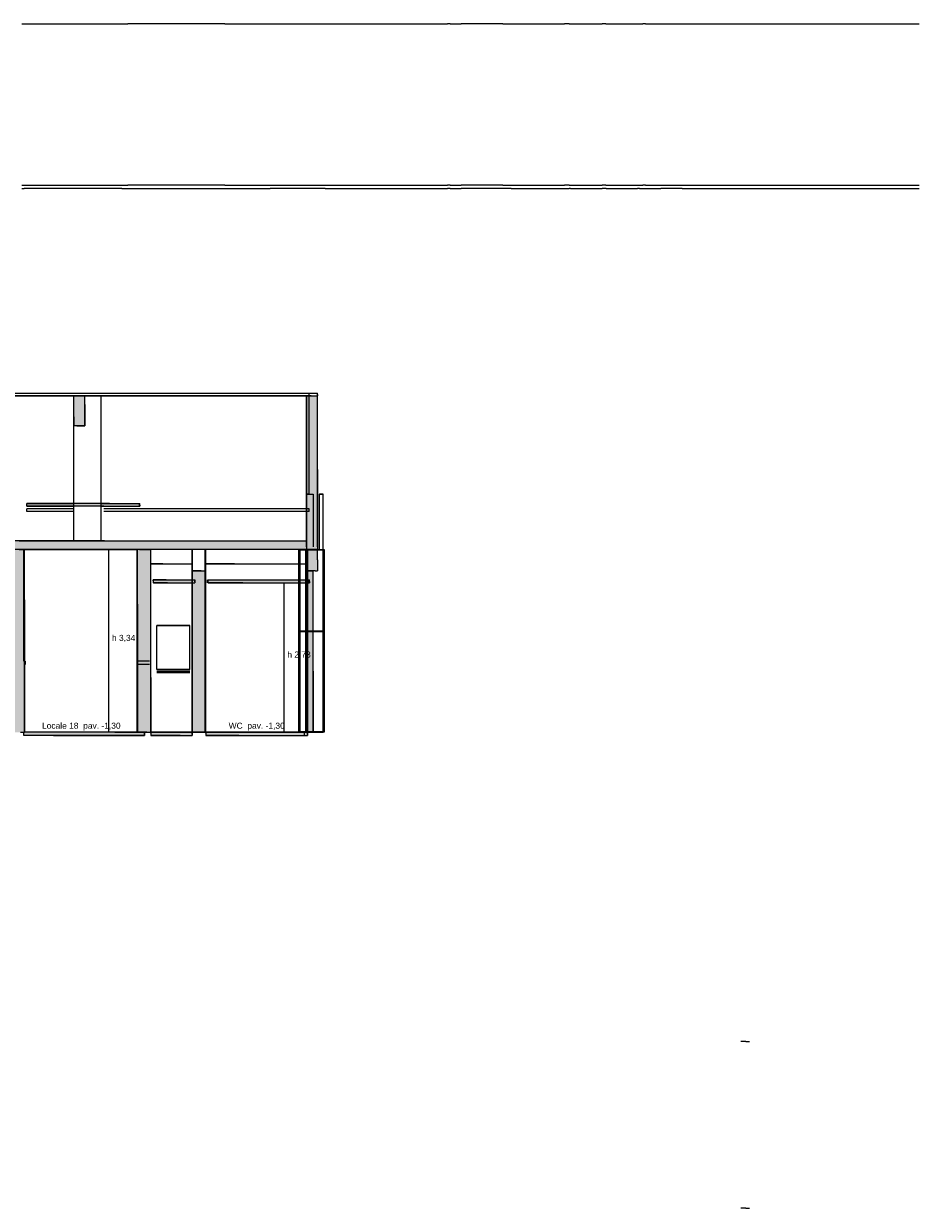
# Model space of a CAD drawing. Header units: millimetres. Extents: x -8253 to 34045, y -61360 to 6071.
# Tile 67 of 67: x 17686 to 34045, y -20000 to 1650. Entities that reach past the tile are written whole.
import ezdxf
from ezdxf.enums import TextEntityAlignment as Align

# ---------------------------------------------------------------- set-up
doc = ezdxf.new("R2010")
doc.units = ezdxf.units.MM
for name, color, linetype in [('S-QUOTE', 40, 'Continuous'), ('S-TAGLIO-CS', 9, 'Continuous'), ('S-TAGLIO-MURO', 7, 'Continuous'), ('S-TAGLIO-PAV', 33, 'Continuous'), ('S-TAGLIO-SOFF', 8, 'Continuous'), ('S-TESTI', 7, 'Continuous'), ('S-VISTA', 8, 'Continuous'), ('S-VISTA-ARREDI', 9, 'Continuous')]:
    doc.layers.add(name, color=color, linetype=linetype)
doc.styles.add('VISIO', font='arial.ttf')

msp = doc.modelspace()

# ---------------------------------------------------------------- hatches: boundary and pattern name
at = {"layer": 'S-TAGLIO-CS'}
for points in [[(19808, -7168), (19148, -7168), (17742, -7168), (17742, -7154), (17742, -7116), (19252, -7116), (19808, -7116), (19808, -7150), (19808, -7168)], [(20316, -8568), (20050, -8568), (20050, -8534), (20050, -8516), (20290, -8516), (20316, -8516), (20812, -8516), (20812, -8550), (20812, -8568), (20316, -8568)], [(21688, -8568), (21048, -8568), (21048, -8534), (21048, -8516), (21682, -8516), (21688, -8516), (21712, -8516), (22908, -8516), (22908, -8548), (22908, -8568), (21712, -8568), (21688, -8568)]]:
    msp.add_hatch(color=9, dxfattribs=at).paths.add_polyline_path(points)
at = {"layer": 'S-TAGLIO-MURO'}
for points in [[(18800, -5700), (18658, -5700), (18600, -5700), (18600, -5538), (18600, -5150), (18742, -5150), (18800, -5150), (18800, -5312), (18800, -5700)], [(23050, -7960), (23008, -7960), (22966, -7960), (22962, -7960), (22936, -7960), (22934, -7960), (22914, -7960), (22850, -7960), (22850, -6668), (22850, -5150), (22936, -5150), (23050, -5150), (23050, -6500), (23050, -7960)], [(17564, -11300), (17408, -11300), (17408, -9506), (17408, -7960), (17496, -7960), (17510, -7960), (17560, -7960), (17584, -7960), (17606, -7960), (17618, -7960), (17698, -7960), (17698, -8880), (17698, -11300), (17628, -11300), (17610, -11300), (17564, -11300)], [(20006, -11300), (19932, -11300), (19764, -11300), (19764, -8958), (19764, -7960), (19932, -7960), (20006, -7960), (20006, -10302), (20006, -11300)], [(22908, -8350), (22864, -8350), (22850, -8350), (22850, -8214), (22850, -7960), (22914, -7960), (22934, -7960), (22936, -7960), (22962, -7960), (22966, -7960), (23008, -7960), (23050, -7960), (23050, -8148), (23050, -8350), (23012, -8350), (23008, -8350), (22976, -8350), (22966, -8350), (22962, -8350), (22934, -8350), (22914, -8350), (22908, -8350)], [(21004, -11300), (20928, -11300), (20764, -11300), (20764, -9306), (20764, -8350), (20928, -8350), (21004, -8350), (21004, -10350), (21004, -11300)], [(22908, -11300), (22864, -11300), (22864, -9454), (22864, -8350), (22908, -8350), (22914, -8350), (22934, -8350), (22962, -8350), (22966, -8350), (22976, -8350), (22976, -10186), (22976, -11300), (22908, -11300)]]:
    msp.add_hatch(color=7, dxfattribs=at).paths.add_polyline_path(points)
at = {"layer": 'S-TAGLIO-PAV'}
for points in [[(22850, -7960), (20014, -7960), (19878, -7960), (19160, -7960), (18798, -7960), (17408, -7960), (16990, -7960), (16234, -7960), (16000, -7960), (15974, -7960), (15000, -7960), (15000, -7840), (15000, -7800), (15452, -7800), (15974, -7800), (16000, -7800), (16234, -7800), (16602, -7800), (17350, -7800), (17766, -7800), (19160, -7800), (22850, -7800), (22850, -7874), (22850, -7960)], [(19890, -11360), (18230, -11360), (17690, -11360), (17690, -11346), (17690, -11300), (19350, -11300), (19890, -11300), (19890, -11314), (19890, -11360)], [(20010, -11300), (20230, -11300), (20764, -11300), (20764, -11342), (20764, -11360), (20546, -11360), (20010, -11360), (20010, -11318), (20010, -11300)], [(21016, -11300), (21536, -11300), (21616, -11300), (22870, -11300), (22870, -11338), (22870, -11360), (21616, -11360), (21016, -11360), (21016, -11318), (21016, -11300)]]:
    msp.add_hatch(color=33, dxfattribs=at).paths.add_polyline_path(points)

# ---------------------------------------------------------------- linework, layer by layer
at = {"layer": 'S-QUOTE'}
for p, q in [((19238, -11300), (19238, -7960)), ((22442, -11300), (22442, -8567))]:
    msp.add_line(p, q, dxfattribs=at)
at = {"layer": 'S-TAGLIO-CS'}
for p, q in [((19253, -7117), (17743, -7117)), ((17743, -7154), (17743, -7117)), ((19253, -7117), (19807, -7117)), ((19807, -7151), (19807, -7117)), ((17743, -7154), (17743, -7167)), ((19147, -7167), (17743, -7167)), ((19147, -7167), (19807, -7167)), ((19807, -7151), (19807, -7167)), ((20291, -8517), (20051, -8517)), ((20051, -8533), (20051, -8517)), ((20051, -8533), (20051, -8567)), ((20315, -8567), (20051, -8567)), ((20291, -8517), (20315, -8517)), ((20315, -8517), (20811, -8517)), ((20315, -8567), (20811, -8567)), ((20811, -8550), (20811, -8517)), ((20811, -8550), (20811, -8567)), ((21047, -8517), (21683, -8517)), ((21047, -8534), (21047, -8517)), ((21047, -8534), (21047, -8567)), ((21689, -8567), (21047, -8567)), ((21683, -8517), (21689, -8517)), ((21689, -8517), (21713, -8517)), ((21689, -8567), (21713, -8567)), ((21713, -8517), (22909, -8517)), ((21713, -8567), (22909, -8567)), ((22909, -8547), (22909, -8517)), ((22909, -8547), (22909, -8567))]:
    msp.add_line(p, q, dxfattribs=at)
at = {"layer": 'S-TAGLIO-MURO'}
for p, q in [((18741, -5150), (18600, -5150)), ((18600, -5538), (18600, -5150)), ((18741, -5150), (18800, -5150)), ((18800, -5312), (18800, -5150)), ((22936, -5150), (22850, -5150)), ((22850, -6668), (22850, -5150)), ((22936, -5150), (23050, -5150)), ((23050, -6500), (23050, -5150)), ((18800, -5312), (18800, -5700)), ((18600, -5538), (18600, -5700)), ((18659, -5700), (18600, -5700)), ((18659, -5700), (18800, -5700)), ((22850, -6668), (22850, -7960)), ((23050, -6500), (23050, -7960)), ((17699, -7960), (17618, -7960)), ((17699, -8880), (17699, -7960)), ((19764, -8959), (19764, -7960)), ((19932, -7960), (19764, -7960)), ((19932, -7960), (20006, -7960)), ((20006, -10301), (20006, -7960)), ((22936, -7960), (22850, -7960)), ((22914, -7960), (22850, -7960)), ((22850, -8215), (22850, -7960)), ((22934, -7960), (22914, -7960)), ((22963, -7960), (22934, -7960)), ((22934, -7960), (22934, -7960)), ((23050, -7960), (22936, -7960)), ((22966, -7960), (22963, -7960)), ((23009, -7960), (22966, -7960)), ((23009, -7960), (23050, -7960)), ((23050, -8147), (23050, -7960)), ((22850, -8215), (22850, -8350)), ((23050, -8147), (23050, -8350)), ((20927, -8350), (20765, -8350)), ((20765, -9306), (20765, -8350)), ((20927, -8350), (21003, -8350)), ((21003, -10350), (21003, -8350)), ((22914, -8350), (22850, -8350)), ((22865, -8350), (22908, -8350)), ((22865, -9455), (22865, -8350)), ((22908, -8350), (22975, -8350)), ((22934, -8350), (22914, -8350)), ((22963, -8350), (22934, -8350)), ((22934, -8350), (22934, -8350)), ((22966, -8350), (22963, -8350)), ((23009, -8350), (22966, -8350)), ((22975, -10185), (22975, -8350)), ((23011, -8350), (23009, -8350)), ((23011, -8350), (23050, -8350)), ((17699, -8880), (17699, -11300)), ((19764, -8959), (19764, -11300)), ((20765, -9306), (20765, -11300)), ((22865, -9455), (22865, -11300)), ((20006, -10301), (20006, -11300)), ((21003, -10350), (21003, -11300)), ((22975, -10185), (22975, -11300)), ((17628, -11300), (17699, -11300)), ((19932, -11300), (19764, -11300)), ((19932, -11300), (20006, -11300)), ((20927, -11300), (20765, -11300)), ((20927, -11300), (21003, -11300)), ((22908, -11300), (22865, -11300)), ((22908, -11300), (22975, -11300)), ((30877, -16950), (30785, -16950)), ((30877, -16950), (30879, -16950)), ((30879, -16950), (30882, -16950)), ((30882, -16950), (30945, -16950)), ((30877, -20000), (30785, -20000)), ((30877, -20000), (30879, -20000)), ((30879, -20000), (30882, -20000)), ((30882, -20000), (30945, -20000))]:
    msp.add_line(p, q, dxfattribs=at)
at = {"layer": 'S-TAGLIO-PAV'}
for p, q in [((17651, -1300), (17687, -1300)), ((17651, -1360), (17687, -1360)), ((17687, -1300), (17695, -1300)), ((17687, -1360), (17695, -1360)), ((17695, -1300), (17706, -1300)), ((19477, -1360), (17695, -1360)), ((17706, -1300), (19477, -1300)), ((19477, -1300), (19588, -1300)), ((19477, -1360), (19588, -1360)), ((21359, -1300), (19588, -1300)), ((19588, -1360), (21359, -1360)), ((21359, -1300), (21395, -1300)), ((21359, -1360), (21395, -1360)), ((21395, -1300), (21785, -1300)), ((21395, -1360), (21785, -1360)), ((21785, -1300), (21787, -1300)), ((21785, -1360), (21787, -1360)), ((21787, -1300), (21817, -1300)), ((21787, -1360), (21817, -1360)), ((21817, -1300), (22140, -1300)), ((21817, -1360), (22140, -1360)), ((22140, -1300), (22185, -1300)), ((22140, -1360), (22185, -1360)), ((22185, -1300), (22200, -1300)), ((23192, -1360), (22185, -1360)), ((22200, -1300), (23192, -1300)), ((23192, -1300), (23241, -1300)), ((23192, -1360), (23241, -1360)), ((23241, -1300), (23270, -1300)), ((23241, -1360), (23270, -1360)), ((23270, -1300), (23307, -1300)), ((23270, -1360), (23307, -1360)), ((23307, -1300), (24648, -1300)), ((23307, -1360), (24648, -1360)), ((24648, -1300), (24672, -1300)), ((24648, -1360), (24672, -1360)), ((24672, -1300), (24948, -1300)), ((24672, -1360), (24948, -1360)), ((24948, -1300), (24997, -1300)), ((24948, -1360), (24997, -1360)), ((24997, -1300), (25022, -1300)), ((24997, -1360), (25425, -1360)), ((25022, -1300), (25425, -1300)), ((25473, -1300), (25425, -1300)), ((25475, -1360), (25425, -1360)), ((25473, -1300), (25520, -1300)), ((25475, -1360), (25520, -1360)), ((25520, -1300), (25559, -1300)), ((25520, -1360), (25561, -1360)), ((25559, -1300), (25600, -1300)), ((25561, -1360), (25600, -1360)), ((25600, -1300), (25636, -1300)), ((25600, -1360), (25638, -1360)), ((25636, -1300), (25675, -1300)), ((25638, -1360), (25675, -1360)), ((26435, -1300), (25675, -1300)), ((26587, -1360), (25675, -1360)), ((26435, -1300), (26520, -1300)), ((26520, -1300), (27525, -1300)), ((26587, -1360), (26680, -1360)), ((26680, -1360), (27525, -1360)), ((27525, -1300), (27526, -1300)), ((27525, -1360), (27526, -1360)), ((27526, -1300), (27560, -1300)), ((27526, -1360), (27560, -1360)), ((27560, -1300), (27565, -1300)), ((27560, -1360), (27565, -1360)), ((27647, -1300), (27565, -1300)), ((27565, -1360), (27647, -1360)), ((27647, -1300), (27648, -1300)), ((27647, -1360), (27648, -1360)), ((27648, -1300), (27676, -1300)), ((27676, -1360), (27648, -1360)), ((27676, -1300), (27733, -1300)), ((27676, -1360), (27733, -1360)), ((27733, -1300), (27896, -1300)), ((27733, -1360), (27896, -1360)), ((27896, -1300), (28167, -1300)), ((27896, -1360), (28167, -1360)), ((28167, -1300), (28224, -1300)), ((28167, -1360), (28224, -1360)), ((28224, -1300), (28250, -1300)), ((28224, -1360), (28250, -1360)), ((28321, -1300), (28250, -1300)), ((28327, -1360), (28250, -1360)), ((28321, -1300), (28336, -1300)), ((28327, -1360), (28466, -1360)), ((28336, -1300), (28556, -1300)), ((28466, -1360), (28556, -1360)), ((28556, -1300), (28764, -1300)), ((28556, -1360), (28764, -1360)), ((28764, -1300), (28892, -1300)), ((28764, -1360), (28892, -1360)), ((28892, -1300), (28897, -1300)), ((28892, -1360), (28897, -1360)), ((28897, -1300), (28937, -1300)), ((28937, -1360), (28897, -1360)), ((28937, -1300), (28975, -1300)), ((28937, -1360), (28975, -1360)), ((28975, -1300), (28992, -1300)), ((28975, -1360), (28992, -1360)), ((28992, -1300), (28993, -1300)), ((28992, -1360), (28993, -1360)), ((29041, -1300), (28993, -1300)), ((28993, -1360), (29041, -1360)), ((29041, -1300), (29059, -1300)), ((29041, -1360), (29059, -1360)), ((29059, -1300), (29190, -1300)), ((29059, -1360), (29190, -1360)), ((29190, -1300), (29229, -1300)), ((29190, -1360), (29229, -1360)), ((29229, -1300), (29240, -1300)), ((29229, -1360), (29240, -1360)), ((29240, -1300), (29279, -1300)), ((29240, -1360), (29279, -1360)), ((29279, -1300), (29323, -1300)), ((29279, -1360), (29323, -1360)), ((29323, -1300), (29335, -1300)), ((29323, -1360), (29325, -1360)), ((29716, -1360), (29325, -1360)), ((29336, -1300), (29335, -1300)), ((29336, -1300), (29716, -1300)), ((29716, -1300), (29746, -1300)), ((29716, -1360), (29746, -1360)), ((29746, -1300), (33374, -1300)), ((29746, -1360), (33374, -1360)), ((33374, -1300), (33382, -1300)), ((33374, -1360), (33382, -1360)), ((33382, -1300), (33444, -1300)), ((33382, -1360), (33444, -1360)), ((33444, -1300), (33462, -1300)), ((33444, -1360), (33462, -1360)), ((33462, -1300), (34045, -1300)), ((33462, -1360), (34045, -1360)), ((17767, -7800), (17350, -7800)), ((18798, -7960), (17407, -7960)), ((19160, -7800), (17767, -7800)), ((19160, -7960), (18798, -7960)), ((19160, -7800), (22850, -7800)), ((19878, -7960), (19160, -7960)), ((20013, -7960), (19878, -7960)), ((22850, -7960), (20013, -7960)), ((22850, -7874), (22850, -7800)), ((22850, -7874), (22850, -7960)), ((19350, -11300), (17690, -11300)), ((17690, -11345), (17690, -11300)), ((17690, -11345), (17690, -11360)), ((18230, -11360), (17690, -11360)), ((18230, -11360), (19890, -11360)), ((19350, -11300), (19890, -11300)), ((19890, -11315), (19890, -11300)), ((19890, -11315), (19890, -11360)), ((20229, -11300), (20010, -11300)), ((20010, -11317), (20010, -11300)), ((20010, -11317), (20010, -11360)), ((20546, -11360), (20010, -11360)), ((20229, -11300), (20765, -11300)), ((20546, -11360), (20765, -11360)), ((20765, -11343), (20765, -11300)), ((20765, -11343), (20765, -11360)), ((21536, -11300), (21015, -11300)), ((21015, -11317), (21015, -11300)), ((21015, -11317), (21015, -11360)), ((21616, -11360), (21015, -11360)), ((21536, -11300), (21616, -11300)), ((21616, -11300), (22870, -11300)), ((21616, -11360), (22870, -11360)), ((22870, -11338), (22870, -11300)), ((22870, -11338), (22870, -11360))]:
    msp.add_line(p, q, dxfattribs=at)
at = {"layer": 'S-TAGLIO-SOFF'}
for p, q in [((17651, 1650), (17687, 1650)), ((17687, 1650), (17695, 1650)), ((17695, 1650), (17706, 1650)), ((17706, 1650), (19477, 1650)), ((19477, 1650), (19588, 1650)), ((21359, 1650), (19588, 1650)), ((21359, 1650), (21395, 1650)), ((21395, 1650), (21785, 1650)), ((21785, 1650), (21787, 1650)), ((21787, 1650), (21817, 1650)), ((21817, 1650), (22140, 1650)), ((22140, 1650), (22185, 1650)), ((22185, 1650), (22200, 1650)), ((22200, 1650), (23192, 1650)), ((23192, 1650), (23241, 1650)), ((23241, 1650), (23270, 1650)), ((23270, 1650), (23307, 1650)), ((23307, 1650), (24648, 1650)), ((24648, 1650), (24672, 1650)), ((24672, 1650), (24948, 1650)), ((24948, 1650), (24997, 1650)), ((24997, 1650), (25022, 1650)), ((25022, 1650), (25425, 1650)), ((25473, 1650), (25425, 1650)), ((25473, 1650), (25520, 1650)), ((25520, 1650), (25559, 1650)), ((25559, 1650), (25600, 1650)), ((25600, 1650), (25636, 1650)), ((25636, 1650), (25675, 1650)), ((26435, 1650), (25675, 1650)), ((26435, 1650), (26520, 1650)), ((26520, 1650), (27525, 1650)), ((27525, 1650), (27526, 1650)), ((27526, 1650), (27560, 1650)), ((27560, 1650), (27565, 1650)), ((27647, 1650), (27565, 1650)), ((27647, 1650), (27648, 1650)), ((27648, 1650), (27676, 1650)), ((27676, 1650), (27733, 1650)), ((27733, 1650), (27896, 1650)), ((27896, 1650), (28167, 1650)), ((28167, 1650), (28224, 1650)), ((28224, 1650), (28250, 1650)), ((28321, 1650), (28250, 1650)), ((28321, 1650), (28336, 1650)), ((28336, 1650), (28556, 1650)), ((28556, 1650), (28764, 1650)), ((28764, 1650), (28892, 1650)), ((28892, 1650), (28897, 1650)), ((28897, 1650), (28937, 1650)), ((28937, 1650), (28975, 1650)), ((28975, 1650), (28992, 1650)), ((28992, 1650), (28993, 1650)), ((29041, 1650), (28993, 1650)), ((29041, 1650), (29059, 1650)), ((29059, 1650), (29190, 1650)), ((29190, 1650), (29229, 1650)), ((29229, 1650), (29240, 1650)), ((29240, 1650), (29279, 1650)), ((29279, 1650), (29323, 1650)), ((29323, 1650), (29335, 1650)), ((29336, 1650), (29335, 1650)), ((29336, 1650), (29716, 1650)), ((29716, 1650), (29746, 1650)), ((29746, 1650), (33374, 1650)), ((33374, 1650), (33382, 1650)), ((33382, 1650), (33444, 1650)), ((33444, 1650), (33462, 1650)), ((33462, 1650), (34045, 1650)), ((15709, -5150), (19201, -5150)), ((17429, -5100), (19201, -5100)), ((19201, -5100), (19284, -5100)), ((19201, -5150), (19284, -5150)), ((19284, -5100), (20415, -5100)), ((19284, -5150), (20415, -5150)), ((20415, -5100), (23050, -5100)), ((20415, -5150), (23050, -5150)), ((23050, -5124), (23050, -5100)), ((23050, -5124), (23050, -5150)), ((19195, -7960), (17710, -7960)), ((19195, -7960), (19765, -7960)), ((20229, -8220), (20010, -8220)), ((20229, -8220), (20765, -8220)), ((21536, -8220), (21015, -8220)), ((21536, -8220), (21616, -8220)), ((21616, -8220), (22870, -8220))]:
    msp.add_line(p, q, dxfattribs=at)
at = {"layer": 'S-VISTA'}
for p, q in [((22850, -5150), (17400, -5150)), ((17600, -5100), (22900, -5100)), ((17600, -5150), (22900, -5150)), ((17600, -5150), (23050, -5150)), ((17693, -5150), (17600, -5150)), ((17600, -5150), (18360, -5150)), ((21260, -5150), (17700, -5150)), ((17715, -5150), (22810, -5150)), ((22800, -5150), (17715, -5150)), ((18600, -5150), (19100, -5150)), ((19100, -5150), (18600, -5150)), ((18600, -7800), (18600, -5150)), ((18600, -7800), (18600, -5150)), ((18800, -5150), (18600, -5150)), ((18600, -5700), (18600, -5150)), ((18610, -5150), (19410, -5150)), ((18800, -5700), (18800, -5150)), ((19100, -7800), (19100, -5150)), ((19100, -7800), (19100, -5150)), ((19650, -5150), (21450, -5150)), ((22385, -5150), (21265, -5150)), ((21455, -5150), (21820, -5150)), ((21820, -5150), (22070, -5150)), ((22075, -5150), (22315, -5150)), ((22815, -5150), (22390, -5150)), ((22445, -5150), (22880, -5150)), ((22870, -5150), (22800, -5150)), ((22810, -5150), (22870, -5150)), ((22865, -5150), (22815, -5150)), ((22850, -7910), (22850, -5150)), ((22900, -5150), (22857, -5150)), ((22857, -6950), (22857, -5150)), ((22900, -5100), (23050, -5100)), ((22900, -5150), (22900, -5100)), ((22900, -5150), (22900, -5100)), ((22900, -5150), (23050, -5150)), ((22900, -6950), (22900, -5150)), ((23050, -5150), (23050, -5100)), ((23050, -7910), (23050, -5150)), ((18800, -5700), (18600, -5700)), ((17744, -7117), (18598, -7117)), ((17744, -7167), (17744, -7117)), ((19101, -7117), (19804, -7117)), ((19804, -7167), (19804, -7117)), ((22857, -7910), (22857, -6950)), ((22857, -6950), (22975, -6950)), ((22900, -6950), (22857, -6950)), ((22975, -6950), (22975, -7910)), ((23081, -6950), (23155, -6950)), ((23155, -6950), (23090, -6950)), ((23155, -6950), (23090, -6950)), ((23090, -6950), (23155, -6950)), ((23155, -6950), (23090, -6950)), ((23090, -6950), (23155, -6950)), ((23090, -7950), (23090, -6950)), ((23155, -7950), (23155, -6950)), ((23155, -7950), (23155, -6950)), ((23155, -7950), (23155, -6950)), ((17744, -7167), (18598, -7167)), ((18596, -7217), (17744, -7217)), ((17744, -7267), (17744, -7217)), ((18596, -7267), (17744, -7267)), ((19101, -7167), (19804, -7167)), ((22854, -7217), (19147, -7217)), ((22854, -7267), (19147, -7267)), ((22899, -7217), (22854, -7217)), ((22854, -7267), (22854, -7217)), ((22899, -7267), (22854, -7267)), ((22899, -7267), (22899, -7217)), ((17700, -7960), (17400, -7960)), ((17600, -7800), (22850, -7800)), ((17600, -7960), (17693, -7960)), ((17600, -7960), (17700, -7960)), ((17690, -10000), (17690, -7960)), ((17693, -8350), (17693, -7960)), ((17698, -8350), (17698, -7960)), ((17700, -11300), (17700, -7960)), ((17700, -11300), (17700, -7960)), ((19760, -7960), (17700, -7960)), ((17710, -7960), (19765, -7960)), ((18600, -7800), (19100, -7800)), ((19100, -7800), (18600, -7800)), ((19760, -11300), (19760, -7960)), ((19804, -7960), (20005, -7960)), ((20010, -11300), (20010, -7960)), ((20760, -7960), (20010, -7960)), ((20760, -11300), (20760, -7960)), ((20770, -11300), (20770, -7960)), ((21000, -7960), (20770, -7960)), ((21000, -11300), (21000, -7960)), ((21010, -11300), (21010, -7960)), ((22710, -7960), (21010, -7960)), ((23181, -7964), (22709, -7964)), ((22709, -9455), (22709, -7964)), ((22709, -9455), (22709, -7964)), ((22709, -9455), (22709, -7964)), ((22713, -7964), (23177, -7964)), ((22713, -9455), (22713, -7964)), ((22713, -9455), (22713, -7964)), ((22727, -9455), (22727, -7964)), ((22735, -7960), (23155, -7960)), ((22735, -11300), (22735, -7960)), ((22840, -11300), (22840, -7960)), ((22878, -7960), (22840, -7960)), ((22850, -7907), (22850, -7800)), ((22850, -8350), (22850, -7960)), ((22878, -11300), (22878, -7960)), ((22878, -8350), (22878, -7960)), ((23155, -11300), (23155, -7960)), ((23163, -9455), (23163, -7964)), ((23177, -9455), (23177, -7964)), ((23177, -9455), (23177, -7964)), ((23177, -9455), (23177, -7964)), ((23177, -9455), (23177, -7964)), ((23181, -9455), (23181, -7964)), ((23181, -9455), (23181, -7964)), ((23181, -9455), (23181, -7964)), ((23181, -9455), (23181, -7964)), ((23181, -9455), (23181, -7964)), ((23181, -9455), (23181, -7964)), ((20010, -8220), (20765, -8220)), ((21015, -8220), (22707, -8220)), ((22840, -8220), (22870, -8220)), ((20765, -8350), (21000, -8350)), ((20765, -11300), (20765, -8350)), ((21000, -11300), (21000, -8350)), ((22845, -8350), (22878, -8350)), ((22845, -11300), (22845, -8350)), ((22865, -11300), (22865, -8350)), ((22878, -8350), (22975, -8350)), ((22878, -11300), (22878, -8350)), ((22975, -11300), (22975, -8350)), ((20054, -8517), (20754, -8517)), ((20054, -8567), (20054, -8517)), ((20054, -8567), (20754, -8567)), ((20815, -8567), (20815, -8517)), ((21044, -8567), (21044, -8517)), ((21054, -8517), (22704, -8517)), ((21054, -8567), (21054, -8517)), ((21054, -8567), (22704, -8567)), ((22869, -8517), (22884, -8517)), ((22869, -8567), (22884, -8567)), ((22884, -8567), (22884, -8517)), ((22889, -8567), (22889, -8517)), ((22905, -8567), (22905, -8517)), ((22909, -8567), (22909, -8517)), ((23181, -9455), (22709, -9455)), ((23181, -9460), (22709, -9460)), ((22709, -11292), (22709, -9460)), ((22709, -11292), (22709, -9460)), ((22709, -11292), (22709, -9460)), ((22713, -9455), (23177, -9455)), ((22713, -9460), (23177, -9460)), ((22713, -11292), (22713, -9460)), ((22713, -11292), (22713, -9460)), ((22727, -11292), (22727, -9460)), ((23163, -11292), (23163, -9460)), ((23177, -11292), (23177, -9460)), ((23177, -11292), (23177, -9460)), ((23177, -11292), (23177, -9460)), ((23177, -11292), (23177, -9460)), ((23181, -11292), (23181, -9460)), ((23181, -11292), (23181, -9460)), ((23181, -11292), (23181, -9460)), ((23181, -11292), (23181, -9460)), ((23181, -11292), (23181, -9460)), ((23181, -11292), (23181, -9460)), ((17715, -10000), (17715, -10060)), ((19981, -10000), (19779, -10000)), ((19981, -10060), (19779, -10060)), ((19890, -11300), (17690, -11300)), ((17690, -11360), (17690, -11300)), ((19890, -11360), (17690, -11360)), ((19760, -11300), (17700, -11300)), ((19804, -11300), (20005, -11300)), ((19890, -11360), (19890, -11300)), ((20760, -11300), (20010, -11300)), ((20010, -11300), (20765, -11300)), ((20010, -11300), (20010, -11360)), ((20010, -11360), (20765, -11360)), ((20765, -11300), (21000, -11300)), ((20765, -11300), (20765, -11360)), ((21000, -11300), (20770, -11300)), ((20806, -11300), (21006, -11300)), ((22810, -11300), (21010, -11300)), ((21015, -11300), (22810, -11300)), ((21015, -11300), (21015, -11360)), ((21015, -11360), (22810, -11360)), ((23181, -11292), (22709, -11292)), ((22713, -11292), (23177, -11292)), ((22735, -11300), (23155, -11300)), ((22806, -11300), (22878, -11300)), ((22840, -11300), (22810, -11300)), ((22810, -11300), (22870, -11300)), ((22810, -11300), (22810, -11360)), ((22810, -11360), (22870, -11360)), ((22878, -11300), (22840, -11300)), ((22845, -11300), (22878, -11300)), ((22850, -11300), (22895, -11300)), ((22866, -11292), (23181, -11292)), ((23177, -11292), (22868, -11292)), ((22870, -11300), (22870, -11360)), ((22878, -11300), (22975, -11300)), ((23155, -11300), (22892, -11300))]:
    msp.add_line(p, q, dxfattribs=at)
at = {"layer": 'S-VISTA-ARREDI'}
for p, q in [((20120, -9350), (20720, -9350)), ((20720, -9350), (20120, -9350)), ((20120, -10150), (20120, -9350)), ((20120, -10150), (20120, -9350)), ((20720, -10150), (20720, -9350)), ((20720, -10150), (20720, -9350)), ((20120, -10150), (20720, -10150)), ((20720, -10150), (20120, -10150)), ((20120, -10190), (20720, -10190)), ((20720, -10190), (20120, -10190)), ((20120, -10210), (20720, -10210)), ((20720, -10210), (20120, -10210))]:
    msp.add_line(p, q, dxfattribs=at)

# ---------------------------------------------------------------- texts
at = {"layer": 'S-QUOTE', "style": 'VISIO'}
for s, p in [('h 3,34', (19298, -9630)), ('h 2,73', (22502, -9934))]:
    msp.add_text(s, height=110, dxfattribs=at).set_placement(p)
at = {"layer": 'S-TESTI', "style": 'VISIO'}
for s, p in [('Locale 18  pav. -1,30', (18738, -11180)), ('WC  pav. -1,30', (21942, -11180))]:
    msp.add_text(s, height=110, dxfattribs=at).set_placement(p, align=Align.MIDDLE_CENTER)

doc.saveas('drawing.dxf')
